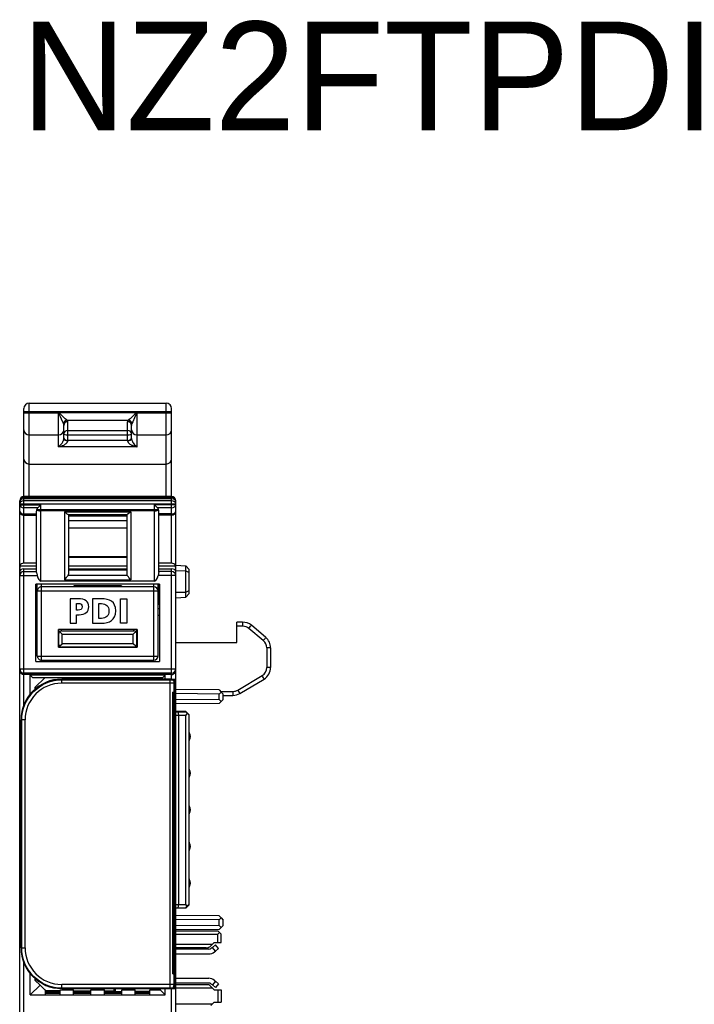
# Model space of a CAD drawing. Extents: x 0 to 184, y 0 to 176.
# Tile 9 of 14: x 1 to 50, y 103 to 176. Entities that reach past the tile are written whole.
import ezdxf

# ---------------------------------------------------------------- set-up
doc = ezdxf.new("R2010")
doc.units = 0
doc.header["$LTSCALE"] = 11.440369
doc.header["$MEASUREMENT"] = 0
doc.layers.get('0').update_dxf_attribs({"linetype": 'CONTINUOUS'})
doc.styles.add('TEXTSTYLE_3', font='txt')

msp = doc.modelspace()

# ---------------------------------------------------------------- linework, layer by layer
at = {"color": 7, "linetype": 'CONTINUOUS'}
for p, q in [((1.2015, 140.4996), (1.2015, 147.3859)), ((1.2015, 147.3859), (11.3015, 147.3859)), ((11.3015, 140.4996), (11.3015, 147.3859)), ((0.8015, 135.5965), (0.8015, 146.986)), ((0.8015, 146.7858), (11.7014, 146.7858)), ((0.8015, 146.6642), (3.3753, 146.6642)), ((3.3516, 144.1751), (3.3516, 146.7114)), ((3.3753, 146.6642), (3.3516, 146.7114)), ((3.3933, 146.6797), (3.3516, 146.7114)), ((3.3516, 146.7114), (9.1514, 146.7114)), ((3.3933, 146.6797), (3.3753, 146.6642)), ((3.3936, 146.6294), (3.3753, 146.6642)), ((3.4215, 146.6559), (3.3933, 146.6797)), ((3.4215, 146.5702), (3.3936, 146.6294)), ((3.4749, 146.606), (3.4215, 146.6559)), ((3.5014, 146.3927), (3.4215, 146.5702)), ((3.5793, 146.5037), (3.4749, 146.606)), ((9.0335, 146.6111), (8.9626, 146.5419)), ((9.0835, 146.6576), (9.0335, 146.6111)), ((9.0849, 146.5781), (9.0446, 146.4892)), ((9.1097, 146.6797), (9.0835, 146.6576)), ((9.1128, 146.6363), (9.0849, 146.5781)), ((9.1514, 146.7114), (9.1097, 146.6797)), ((9.1097, 146.6797), (9.1276, 146.6642)), ((9.1276, 146.6642), (9.1128, 146.6363)), ((9.1514, 146.7114), (9.1276, 146.6642)), ((9.1276, 146.6642), (11.7014, 146.6642)), ((9.1514, 144.1751), (9.1514, 146.7114)), ((11.7014, 135.5965), (11.7014, 146.986)), ((3.6606, 146.0382), (3.5014, 146.3927)), ((3.6813, 146.4048), (3.5793, 146.5037)), ((3.7229, 145.8987), (3.6606, 146.0382)), ((3.8022, 146.2918), (3.6813, 146.4048)), ((3.8597, 146.2411), (3.8022, 146.2918)), ((3.9369, 146.1778), (3.8597, 146.2411)), ((3.9713, 146.1519), (3.9369, 146.1778)), ((4.0017, 146.1319), (3.9713, 146.1519)), ((4.0017, 146.1319), (8.501, 146.1319)), ((4.0513, 144.613), (4.0513, 146.0234)), ((8.4514, 144.613), (8.4514, 146.0234)), ((8.5316, 146.1522), (8.501, 146.1319)), ((8.5664, 146.1781), (8.5316, 146.1522)), ((8.6443, 146.2418), (8.5664, 146.1781)), ((8.7021, 146.2931), (8.6443, 146.2418)), ((8.8245, 146.4076), (8.7021, 146.2931)), ((8.8324, 146.0162), (8.7797, 145.8987)), ((8.9626, 146.5419), (8.8245, 146.4076)), ((8.9657, 146.3132), (8.8324, 146.0162)), ((9.0446, 146.4892), (8.9657, 146.3132)), ((3.7515, 144.7745), (3.7515, 145.7333)), ((4.0513, 145.3761), (8.4514, 145.3761)), ((8.7514, 144.7745), (8.7514, 145.7333)), ((1.2015, 145.0533), (3.3516, 145.0533)), ((3.5772, 144.3811), (3.6034, 144.4156)), ((3.6034, 144.4156), (3.6292, 144.4518)), ((3.6292, 144.4518), (3.6537, 144.49)), ((3.6537, 144.49), (3.6771, 144.5313)), ((3.6771, 144.5313), (3.6944, 144.5651)), ((3.6944, 144.5651), (3.7102, 144.6002)), ((3.7102, 144.6002), (3.726, 144.6423)), ((3.726, 144.6423), (3.7391, 144.685)), ((3.7391, 144.685), (3.7481, 144.7308)), ((3.7481, 144.7308), (3.7515, 144.7745)), ((3.8893, 144.3866), (3.9369, 144.4242)), ((3.9369, 144.4242), (3.9593, 144.4445)), ((3.9593, 144.4445), (3.9806, 144.4659)), ((3.9806, 144.4659), (4.0117, 144.5048)), ((4.0117, 144.5048), (4.0251, 144.5255)), ((4.0251, 144.5255), (4.0361, 144.5468)), ((4.0361, 144.5468), (4.0444, 144.5689)), ((4.0444, 144.5689), (4.0495, 144.5906)), ((4.0495, 144.5906), (4.0513, 144.613)), ((4.0513, 145.0543), (8.4514, 145.0543)), ((8.4514, 144.644), (4.0513, 144.644)), ((8.4514, 144.613), (8.4544, 144.5854)), ((8.4544, 144.5854), (8.4627, 144.5572)), ((8.4627, 144.5572), (8.4758, 144.5293)), ((8.4758, 144.5293), (8.4882, 144.5093)), ((8.4882, 144.5093), (8.502, 144.49)), ((8.502, 144.49), (8.532, 144.4559)), ((8.532, 144.4559), (8.565, 144.4249)), ((8.565, 144.4249), (8.5988, 144.3973)), ((8.5988, 144.3973), (8.6343, 144.3722)), ((8.7514, 144.7745), (8.7525, 144.7505)), ((8.7525, 144.7505), (8.7556, 144.7253)), ((8.7556, 144.7253), (8.7621, 144.6929)), ((8.7621, 144.6929), (8.7707, 144.6605)), ((8.7707, 144.6605), (8.791, 144.6044)), ((8.791, 144.6044), (8.8069, 144.5686)), ((8.8069, 144.5686), (8.8241, 144.5341)), ((8.8241, 144.5341), (8.8472, 144.4935)), ((8.8472, 144.4935), (8.8717, 144.4549)), ((8.8717, 144.4549), (8.9175, 144.3915)), ((9.1514, 145.0533), (11.3015, 145.0533)), ((3.3516, 144.1751), (3.4098, 144.2158)), ((3.3516, 144.1751), (3.4522, 144.1968)), ((9.1514, 144.1751), (3.3516, 144.1751)), ((3.4098, 144.2158), (3.467, 144.2637)), ((3.4522, 144.1968), (3.5514, 144.2247)), ((3.467, 144.2637), (3.5228, 144.3188)), ((3.5228, 144.3188), (3.5772, 144.3811)), ((3.5514, 144.2247), (3.6496, 144.2595)), ((3.6496, 144.2595), (3.6992, 144.2802)), ((3.6992, 144.2802), (3.7481, 144.3033)), ((3.7481, 144.3033), (3.7943, 144.327)), ((3.7943, 144.327), (3.8394, 144.3532)), ((3.8394, 144.3532), (3.8893, 144.3866)), ((8.6343, 144.3722), (8.6742, 144.347)), ((8.6742, 144.347), (8.7152, 144.3236)), ((8.7152, 144.3236), (8.7569, 144.3019)), ((8.7569, 144.3019), (8.7997, 144.2822)), ((8.7997, 144.2822), (8.8861, 144.2471)), ((8.8861, 144.2471), (8.9736, 144.2178)), ((8.9175, 144.3915), (8.9736, 144.3257)), ((8.9736, 144.3257), (9.0319, 144.2678)), ((8.9736, 144.2178), (9.0622, 144.1941)), ((9.0319, 144.2678), (9.0911, 144.2175)), ((9.0622, 144.1941), (9.1514, 144.1751)), ((9.0911, 144.2175), (9.1514, 144.1751)), ((1.2015, 142.9018), (11.3015, 142.9018)), ((0.5014, 19.8008), (0.5014, 140.1995)), ((11.7014, 140.4996), (0.8015, 140.4996)), ((11.7014, 140.4303), (0.8015, 140.4303)), ((11.7014, 140.3425), (0.8015, 140.3425)), ((11.7014, 140.1888), (0.8015, 140.1888)), ((12.0015, 139.435), (12.0015, 140.1995)), ((0.5014, 139.9766), (12.0015, 139.9766)), ((0.5014, 139.8946), (2.0514, 139.8946)), ((1.8392, 139.6824), (0.8015, 139.6824)), ((1.7513, 134.9071), (1.7513, 139.4223)), ((1.7586, 139.5315), (1.7634, 139.5539)), ((1.7634, 139.5539), (10.7396, 139.5539)), ((1.8392, 139.6824), (2.0514, 139.8946)), ((2.0514, 134.2808), (2.0514, 139.8946)), ((10.4516, 139.4512), (2.0514, 139.4512)), ((3.8015, 139.3878), (3.8015, 134.38)), ((3.8015, 139.3878), (3.8756, 139.321)), ((3.8015, 139.3878), (8.7014, 139.3878)), ((3.8756, 139.321), (3.9503, 139.2614)), ((8.637, 139.3296), (8.573, 139.2769)), ((8.7014, 139.3878), (8.637, 139.3296)), ((8.7014, 139.3878), (8.7014, 134.38)), ((10.4516, 134.2808), (10.4516, 139.8946)), ((10.6635, 139.6824), (10.4516, 139.8946)), ((12.0015, 139.8946), (10.4516, 139.8946)), ((11.7014, 139.6824), (10.6635, 139.6824)), ((10.7444, 139.5315), (10.7396, 139.5539)), ((10.7513, 134.9071), (10.7513, 139.4223)), ((12.0015, 19.8008), (12.0015, 139.434)), ((0.8015, 139.2228), (1.7513, 139.2228)), ((0.8015, 139.1349), (1.7513, 139.1349)), ((3.9503, 139.2614), (3.9861, 139.2359)), ((3.9861, 139.2359), (4.0203, 139.2145)), ((4.0203, 139.2145), (4.044, 139.2018)), ((4.044, 139.2018), (4.0657, 139.1935)), ((4.0657, 139.1935), (4.0833, 139.1904)), ((4.0833, 139.1904), (8.4196, 139.1904)), ((4.1016, 139.1904), (4.1016, 134.779)), ((4.1016, 139.097), (8.4014, 139.097)), ((4.1016, 138.7381), (8.4014, 138.7381)), ((8.4014, 139.1904), (8.4014, 134.779)), ((8.4345, 139.1925), (8.4196, 139.1904)), ((8.4527, 139.199), (8.4345, 139.1925)), ((8.4803, 139.2131), (8.4527, 139.199)), ((8.5106, 139.2317), (8.4803, 139.2131)), ((8.573, 139.2769), (8.5106, 139.2317)), ((11.7014, 139.2228), (10.7513, 139.2228)), ((11.7014, 139.1349), (10.7513, 139.1349)), ((4.1016, 138.2037), (8.4014, 138.2037)), ((4.1016, 136.0891), (8.4014, 136.0891)), ((4.1016, 136.0509), (8.4014, 136.0509)), ((0.5225, 135.4125), (1.7513, 135.4125)), ((1.7513, 135.5965), (0.8015, 135.5965)), ((0.8015, 125.1279), (0.8015, 135.171)), ((0.8015, 135.171), (1.7513, 135.171)), ((0.8015, 134.9736), (1.7513, 134.9736)), ((4.1016, 135.4125), (8.4014, 135.4125)), ((4.1016, 135.171), (8.4014, 135.171)), ((4.1016, 135.1025), (8.4014, 135.1025)), ((11.7014, 135.5965), (10.7513, 135.5965)), ((10.7513, 135.4125), (11.9805, 135.4125)), ((10.7513, 135.171), (11.7014, 135.171)), ((11.7014, 134.9736), (10.7513, 134.9736)), ((11.7014, 127.0337), (11.7014, 135.171)), ((12.0015, 135.4511), (12.7519, 135.4115)), ((12.0015, 135.0508), (12.7519, 135.0346)), ((12.7519, 133.0902), (12.7519, 135.4115)), ((12.7519, 135.4115), (13.0016, 135.1345)), ((12.7519, 135.0346), (13.0016, 134.9199)), ((13.0016, 133.3675), (13.0016, 135.1345)), ((0.5014, 134.6915), (1.7975, 134.6915)), ((1.7513, 134.9071), (1.7524, 134.8864)), ((1.7524, 134.8864), (1.7599, 134.8413)), ((1.7599, 134.8413), (1.7654, 134.8172)), ((1.7654, 134.8172), (1.7785, 134.7676)), ((1.7785, 134.7676), (1.7975, 134.6915)), ((10.4516, 134.2808), (2.0514, 134.2808)), ((3.8015, 134.38), (3.8773, 134.4548)), ((3.8015, 134.38), (8.7014, 134.38)), ((3.8773, 134.4548), (3.9483, 134.5309)), ((3.9483, 134.5309), (3.9889, 134.5788)), ((3.9889, 134.5788), (4.0275, 134.6274)), ((4.0275, 134.6274), (4.0502, 134.6591)), ((4.0502, 134.6591), (4.0706, 134.6901)), ((4.0706, 134.6901), (4.0868, 134.719)), ((4.0868, 134.719), (8.4162, 134.719)), ((8.4324, 134.6901), (8.4162, 134.719)), ((8.4527, 134.6591), (8.4324, 134.6901)), ((8.4755, 134.6274), (8.4527, 134.6591)), ((8.5137, 134.5788), (8.4755, 134.6274)), ((8.5547, 134.5309), (8.5137, 134.5788)), ((8.6257, 134.4548), (8.5547, 134.5309)), ((8.7014, 134.38), (8.6257, 134.4548)), ((10.7244, 134.7676), (10.7055, 134.6915)), ((12.0015, 134.6915), (10.7055, 134.6915)), ((10.7375, 134.8172), (10.7244, 134.7676)), ((10.743, 134.8413), (10.7375, 134.8172)), ((10.7503, 134.8864), (10.743, 134.8413)), ((10.7513, 134.9071), (10.7503, 134.8864)), ((1.7014, 128.3508), (1.7014, 134.051)), ((10.8016, 134.051), (1.7014, 134.051)), ((1.7289, 134.051), (1.7289, 133.3775)), ((1.7451, 134.051), (1.7451, 133.3778)), ((1.7772, 132.551), (1.7772, 134.051)), ((1.8016, 128.7511), (1.8016, 134.051)), ((1.8016, 133.5508), (10.7013, 133.5508)), ((2.1014, 128.451), (2.1014, 134.051)), ((10.4013, 133.8509), (2.1014, 133.8509)), ((4.5016, 133.938), (4.5016, 133.8509)), ((8.0014, 133.938), (4.5016, 133.938)), ((8.0014, 133.938), (8.0014, 133.8509)), ((10.4013, 128.451), (10.4013, 134.051)), ((10.7013, 128.7511), (10.7013, 134.051)), ((10.7258, 132.551), (10.7258, 134.051)), ((10.8016, 134.051), (10.8016, 128.3508)), ((12.7519, 133.4671), (13.0016, 133.5821)), ((1.7289, 133.3775), (1.7451, 133.3778)), ((1.7303, 133.0154), (1.7289, 133.3775)), ((1.7437, 133.0161), (1.7303, 133.0154)), ((1.7451, 133.3778), (1.7437, 133.0161)), ((7.9279, 131.1725), (7.9279, 132.9722)), ((7.9279, 132.9722), (8.4074, 132.9722)), ((8.4074, 132.9722), (8.4074, 131.1725)), ((12.0015, 133.4509), (12.7519, 133.4671)), ((12.0015, 133.0509), (12.7519, 133.0902)), ((12.7519, 133.0902), (13.0016, 133.3675)), ((1.8016, 132.551), (1.7014, 132.551)), ((1.8016, 132.5434), (1.7014, 132.5434)), ((1.7014, 132.2534), (1.8016, 132.2534)), ((10.8016, 132.551), (10.7013, 132.551)), ((10.8016, 132.5434), (10.7013, 132.5434)), ((10.7013, 132.2534), (10.8016, 132.2534)), ((1.7014, 131.7611), (1.8016, 131.7611)), ((10.7013, 131.7611), (10.8016, 131.7611)), ((3.3516, 129.4008), (3.3516, 130.701)), ((9.1514, 130.701), (3.3516, 130.701)), ((3.3764, 129.6134), (3.3764, 130.701)), ((3.5765, 130.6135), (3.5765, 130.701)), ((3.5765, 130.6135), (8.9264, 130.6135)), ((8.4074, 131.1725), (7.9279, 131.1725)), ((8.9264, 130.6135), (8.9264, 130.701)), ((9.1266, 129.6134), (9.1266, 130.701)), ((9.1514, 130.701), (9.1514, 129.4008)), ((16.5015, 129.7508), (16.5015, 131.2508)), ((16.9373, 131.2508), (16.5015, 131.2508)), ((16.948, 130.9508), (16.5015, 130.9508)), ((18.4617, 129.8945), (17.3979, 130.7871)), ((18.6443, 130.1243), (17.5802, 131.0169)), ((3.4349, 130.5549), (3.6265, 130.3634)), ((3.6265, 129.6633), (3.6265, 130.3634)), ((3.6265, 130.3634), (8.8765, 130.3634)), ((9.068, 130.5549), (8.8765, 130.3634)), ((8.8765, 129.6633), (8.8765, 130.3634)), ((3.3516, 129.4136), (3.5752, 129.4136)), ((3.3516, 129.4008), (9.1514, 129.4008)), ((3.4015, 129.5166), (3.4015, 129.4136)), ((3.4349, 129.4721), (3.6265, 129.6633)), ((8.9264, 129.4136), (3.5765, 129.4136)), ((8.8765, 129.6633), (3.6265, 129.6633)), ((7.4516, 129.4136), (7.4516, 129.4008)), ((7.5515, 129.4008), (7.5515, 129.4136)), ((8.5516, 129.4008), (8.5516, 129.4136)), ((8.6515, 129.4136), (8.6515, 129.4008)), ((9.068, 129.4721), (8.8765, 129.6633)), ((9.1514, 129.4136), (8.9275, 129.4136)), ((9.1014, 129.5166), (9.1014, 129.4136)), ((12.0015, 129.7508), (16.5015, 129.7508)), ((18.7119, 129.3581), (18.7119, 127.917)), ((19.0016, 129.3581), (18.7119, 129.3581)), ((19.0016, 129.3581), (19.0016, 127.917)), ((1.8016, 128.7511), (10.7013, 128.7511)), ((2.1014, 128.451), (10.4013, 128.451)), ((0.5014, 127.8009), (12.0015, 127.8009)), ((1.7014, 128.3508), (10.8016, 128.3508)), ((19.0016, 127.917), (18.7119, 127.917)), ((0.5042, 127.6331), (0.5014, 127.6697)), ((0.5121, 127.5973), (0.5042, 127.6331)), ((0.5262, 127.5598), (0.5121, 127.5973)), ((0.5469, 127.5239), (0.5262, 127.5598)), ((0.5742, 127.4902), (0.5469, 127.5239)), ((0.6072, 127.4602), (0.5742, 127.4902)), ((0.6465, 127.434), (0.6072, 127.4602)), ((0.6816, 127.4175), (0.6465, 127.434)), ((0.7198, 127.4051), (0.6816, 127.4175)), ((0.7602, 127.3972), (0.7198, 127.4051)), ((0.8015, 127.3947), (0.7602, 127.3972)), ((11.7014, 127.5019), (0.8015, 127.5019)), ((11.7014, 127.3947), (0.8015, 127.3947)), ((1.2766, 125.9468), (1.2766, 127.351)), ((1.4764, 127.1508), (1.2766, 127.351)), ((11.2264, 127.351), (1.2766, 127.351)), ((11.0266, 127.1508), (1.4764, 127.1508)), ((1.6514, 126.4508), (2.3514, 127.1508)), ((3.6013, 126.7508), (3.6013, 127.0509)), ((11.6015, 127.0509), (3.6013, 127.0509)), ((7.4516, 127.1508), (7.4516, 127.0509)), ((7.4592, 127.0509), (7.4592, 127.1508)), ((7.5515, 127.0509), (7.5515, 127.1508)), ((8.5516, 127.0509), (8.5516, 127.1508)), ((8.5616, 127.1508), (8.5616, 127.0509)), ((8.6439, 127.1508), (8.6439, 127.0509)), ((8.6515, 127.1508), (8.6515, 127.0509)), ((9.9513, 127.1508), (9.9513, 127.0509)), ((10.8516, 127.1508), (10.8516, 127.0509)), ((11.0266, 127.1508), (11.2264, 127.351)), ((11.2264, 127.0509), (11.2264, 127.351)), ((11.6015, 104.2509), (11.6015, 127.0509)), ((11.7014, 127.3947), (11.7428, 127.3972)), ((11.7428, 127.3972), (11.7831, 127.4051)), ((11.7831, 127.4051), (11.8213, 127.4175)), ((11.8213, 127.4175), (11.8565, 127.434)), ((11.8565, 127.434), (11.8957, 127.4602)), ((11.8957, 127.4602), (11.9288, 127.4902)), ((11.9288, 127.4902), (11.9557, 127.5239)), ((11.9557, 127.5239), (11.9764, 127.5598)), ((11.9764, 127.5598), (11.9909, 127.5973)), ((11.9909, 127.5973), (11.9988, 127.6331)), ((11.9988, 127.6331), (12.0015, 127.6697)), ((16.5952, 126.2506), (18.3722, 127.3169)), ((16.7389, 125.9933), (18.5159, 127.0595)), ((1.6514, 126.3305), (1.6514, 126.4508)), ((11.9016, 126.7508), (3.6013, 126.7508)), ((11.9016, 104.551), (11.9016, 126.7508)), ((15.1989, 126.2537), (12.0015, 126.2816)), ((15.1989, 126.2537), (15.3501, 126.1022)), ((11.8013, 105.3358), (11.8013, 126.1008)), ((15.1989, 125.9537), (12.0015, 125.9816)), ((15.1989, 125.5482), (12.0015, 125.5203)), ((15.1989, 125.9537), (15.3501, 126.1022)), ((15.1989, 125.5482), (15.1989, 125.9537)), ((15.1989, 125.5482), (15.3501, 125.3997)), ((15.3016, 126.1511), (16.2348, 126.1511)), ((15.3501, 126.1022), (15.5014, 125.9509)), ((15.3501, 125.3997), (15.5014, 125.5509)), ((15.5014, 125.5509), (15.5014, 125.9509)), ((15.5014, 125.851), (16.2245, 125.851)), ((15.1989, 125.2484), (12.0015, 125.2205)), ((15.1989, 125.2484), (15.3501, 125.3997)), ((12.7515, 124.6759), (12.0015, 124.6759)), ((12.0015, 124.6511), (12.7515, 124.6511)), ((12.0015, 124.401), (12.7601, 124.401)), ((12.1686, 124.6511), (12.2013, 124.401)), ((12.2013, 124.401), (12.2013, 110.4511)), ((12.8766, 124.5508), (12.7515, 124.6759)), ((13.0016, 124.401), (12.7515, 124.6511)), ((12.86, 124.5426), (12.7601, 124.401)), ((12.7601, 110.4511), (12.7601, 124.401)), ((12.8766, 124.5508), (12.8638, 124.5384)), ((12.8766, 124.5508), (13.0016, 124.4258)), ((13.0016, 110.4259), (13.0016, 124.4258)), ((0.6013, 107.2509), (0.6013, 124.0509)), ((0.9014, 124.0509), (0.6013, 124.0509)), ((0.9014, 107.2509), (0.9014, 124.0509)), ((13.0216, 122.5861), (13.0216, 123.066)), ((13.0216, 119.8858), (13.0216, 120.3661)), ((13.0216, 117.1859), (13.0216, 117.6658)), ((0.5418, 114.4346), (0.5418, 116.8672)), ((0.5418, 116.8672), (0.6013, 116.8672)), ((13.0216, 114.486), (13.0216, 114.9659)), ((0.6013, 114.4346), (0.5418, 114.4346)), ((13.0216, 111.786), (13.0216, 112.266)), ((12.0015, 110.4511), (12.7601, 110.4511)), ((12.2013, 110.4511), (12.1686, 110.2009)), ((12.7515, 110.1758), (13.0016, 110.4259)), ((12.7515, 110.2009), (12.86, 110.3095)), ((12.86, 110.3095), (12.7601, 110.4511)), ((13.0016, 110.4511), (12.86, 110.3095)), ((12.8766, 110.3009), (12.8638, 110.3133)), ((12.0015, 110.2009), (12.7515, 110.2009)), ((12.7515, 110.1758), (12.0015, 110.1758)), ((15.1989, 109.6036), (12.0015, 109.6315)), ((15.1989, 109.6036), (15.3501, 109.4524)), ((15.1989, 109.3035), (12.0015, 109.3314)), ((15.1989, 108.8984), (12.0015, 108.8705)), ((15.1989, 109.3035), (15.3501, 109.4524)), ((15.1989, 108.8984), (15.1989, 109.3035)), ((15.1989, 108.8984), (15.3501, 108.7496)), ((15.3501, 109.4524), (15.5014, 109.3008)), ((15.3501, 108.7496), (15.5014, 108.9008)), ((15.5014, 108.9008), (15.5014, 109.3008)), ((15.1989, 108.5983), (12.0015, 108.5704)), ((12.0015, 108.5008), (15.1014, 108.5008)), ((12.0015, 108.251), (15.1014, 108.251)), ((15.2265, 108.3761), (15.1014, 108.5008)), ((15.1014, 108.251), (15.2265, 108.3761)), ((15.1014, 107.6509), (15.1014, 108.251)), ((15.1989, 108.5983), (15.3501, 108.7496)), ((15.3515, 108.251), (15.2265, 108.3761)), ((15.3515, 107.6509), (15.3515, 108.251)), ((14.7015, 107.501), (12.0015, 107.501)), ((14.5977, 107.3974), (14.7015, 107.501)), ((14.7015, 107.501), (14.8513, 107.6509)), ((14.7049, 107.2833), (14.9347, 107.4762)), ((14.8513, 107.6509), (15.3515, 107.6509)), ((15.1596, 107.2079), (14.9347, 107.4762)), ((0.6013, 107.2509), (0.9014, 107.2509)), ((14.2443, 107.2509), (12.0015, 107.2509)), ((14.4355, 107.149), (12.0015, 107.149)), ((12.0015, 106.7989), (14.4355, 106.7989)), ((14.7049, 107.2833), (14.6284, 107.2189)), ((14.9298, 107.0153), (14.7049, 107.2833)), ((14.8534, 106.9508), (14.9298, 107.0153)), ((14.9298, 107.0153), (15.1596, 107.2079)), ((0.8015, 100.328), (0.8015, 106.174)), ((1.2766, 103.7758), (1.2766, 105.3551)), ((2.0015, 104.5011), (1.2766, 103.7758)), ((1.6514, 104.8511), (1.6514, 104.971)), ((2.0015, 104.5011), (1.6514, 104.8511)), ((2.3514, 104.151), (2.0015, 104.5011)), ((3.6013, 104.2509), (3.6013, 104.551)), ((11.9016, 104.551), (3.6013, 104.551)), ((12.0015, 105.003), (14.4355, 105.003)), ((14.4355, 104.653), (12.0015, 104.653)), ((12.0015, 104.551), (14.4513, 104.551)), ((14.4513, 104.551), (14.8513, 104.151)), ((14.7049, 104.5186), (14.6284, 104.5827)), ((14.9298, 104.7867), (14.7049, 104.5186)), ((14.9347, 104.3257), (14.7049, 104.5186)), ((14.8534, 104.8511), (14.9298, 104.7867)), ((15.1596, 104.5937), (14.9298, 104.7867)), ((15.1596, 104.5937), (14.9347, 104.3257)), ((1.2766, 103.7758), (11.2264, 103.7758)), ((2.3514, 104.151), (2.4014, 104.151)), ((2.4014, 103.7758), (2.4014, 104.151)), ((3.4766, 104.0856), (2.4014, 104.0949)), ((3.4766, 104.0008), (2.4014, 104.0008)), ((3.4766, 103.9919), (2.4014, 103.9919)), ((3.4766, 103.8934), (2.4014, 103.8934)), ((3.4766, 103.7758), (3.4766, 104.151)), ((3.4766, 104.151), (4.4764, 104.151)), ((11.6015, 104.2509), (3.6013, 104.2509)), ((4.4764, 103.7758), (4.4764, 104.151)), ((5.7514, 104.0656), (4.4764, 104.077)), ((5.7514, 104.0008), (4.4764, 104.0008)), ((5.7514, 103.9919), (4.4764, 103.9919)), ((5.7514, 103.8934), (4.4764, 103.8934)), ((5.7514, 103.7758), (5.7514, 104.151)), ((5.7514, 104.151), (6.7515, 104.151)), ((6.7515, 103.7758), (6.7515, 104.151)), ((7.4516, 104.0508), (6.7515, 104.057)), ((8.0266, 104.0008), (6.7515, 104.0008)), ((8.0266, 103.9919), (6.7515, 103.9919)), ((8.0266, 103.8934), (6.7515, 103.8934)), ((7.4516, 104.2509), (7.4516, 104.0008)), ((7.4592, 104.0008), (7.4592, 104.2509)), ((7.5515, 104.2509), (7.5515, 104.0008)), ((8.0266, 103.7758), (8.0266, 104.151)), ((8.0266, 104.151), (9.0263, 104.151)), ((8.5516, 104.2509), (8.5516, 104.151)), ((8.6439, 104.2509), (8.6439, 104.151)), ((8.6515, 104.2509), (8.6515, 104.151)), ((9.0263, 103.7758), (9.0263, 104.151)), ((9.0263, 104.0508), (10.1015, 104.0508)), ((10.1015, 104.0008), (9.0263, 104.0008)), ((10.1015, 103.9919), (9.0263, 103.9919)), ((10.1015, 103.8934), (9.0263, 103.8934)), ((10.1015, 103.7758), (10.1015, 104.151)), ((10.1015, 104.151), (10.8516, 104.151)), ((10.8516, 104.2509), (10.8516, 104.151)), ((10.8516, 104.151), (11.2264, 103.7758)), ((11.2264, 103.7758), (11.2264, 104.2509)), ((11.7014, 102.2339), (11.7014, 104.2682)), ((12.0015, 104.3009), (14.7015, 104.3009)), ((14.8513, 104.151), (15.3515, 104.151)), ((15.1014, 104.151), (15.1014, 103.2508)), ((15.3515, 104.151), (15.3515, 103.2508)), ((14.7015, 103.101), (12.0015, 103.101)), ((14.5977, 102.9973), (14.8513, 103.2508)), ((14.8513, 103.2508), (15.3515, 103.2508))]:
    msp.add_line(p, q, dxfattribs=at)
for centre, radius, start, end in [((1.2016, 146.9859), 0.4001, 90.011629, 179.988058), ((11.3014, 146.9859), 0.4001, 0.010598, 89.984348), ((4.0295, 145.8164), 0.3171, 95.043617, 164.953527), ((8.4731, 145.816), 0.3175, 15.100612, 84.966556), ((0.8016, 140.1994), 0.3001, 90.006952, 179.993776), ((0.8015, 140.1302), 0.3001, 90.006331, 179.993669), ((11.7014, 140.1995), 0.3001, 0.001912, 89.99736), ((11.7014, 140.1302), 0.3001, 0.002019, 89.997981), ((0.8015, 139.435), 0.3001, 180.006331, 269.993669), ((2.5759, 139.4225), 0.8245, 172.405911, 180.015088), ((2.0544, 139.4688), 0.3032, 135.221098, 163.706326), ((10.451, 139.4697), 0.3006, 16.25672, 45.025645), ((11.7014, 139.435), 0.3001, 270.002019, 359.997981), ((0.7991, 135.2953), 0.3009, 89.531741, 157.001808), ((11.7039, 135.2954), 0.3008, 22.988797, 90.477654), ((11.1862, 135.2287), 0.8153, 0.230909, 13.031551), ((2.1014, 133.551), 0.2998, 90.011181, 180.049474), ((10.4012, 133.5507), 0.3001, 0.006331, 89.993669), ((3.5765, 130.4134), 0.2001, 89.980661, 180.00988), ((8.9265, 130.4134), 0.2001, 359.990667, 90.019432), ((16.9379, 130.2522), 0.9987, 49.974359, 90.034689), ((16.9482, 130.251), 0.6998, 50.008033, 90.016376), ((18.0115, 129.3581), 0.7003, 0.001476, 49.99435), ((18.0007, 129.3578), 1.0009, 0.017391, 49.979742), ((2.1014, 128.7508), 0.2998, 179.951508, 269.994572), ((10.4013, 128.7511), 0.3001, 270.000582, 359.992682), ((18.012, 127.917), 0.6999, 300.973546, 0.005956), ((18.0014, 127.9173), 1.0002, 300.955171, 359.984924), ((3.6015, 124.0508), 3.0001, 90.002352, 179.997583), ((11.6015, 126.7509), 0.3001, 359.998106, 90.002362), ((3.6014, 124.0508), 2.7, 90.00191, 179.998018), ((16.2243, 126.8523), 1.0013, 270.010841, 300.920604), ((16.2349, 126.8526), 0.7015, 269.994729, 300.902429), ((12.701, 122.826), 0.4004, 323.185941, 36.814059), ((11.8015, 120.6259), 0.1001, 359.927674, 90.075618), ((12.7005, 120.1259), 0.401, 323.210932, 36.789068), ((12.701, 117.4258), 0.4005, 323.187992, 36.812008), ((11.8015, 115.2509), 0.1001, 359.926188, 90.075213), ((12.701, 114.7259), 0.4005, 323.188233, 36.811767), ((12.701, 112.026), 0.4005, 323.188222, 36.811778), ((14.2443, 107.7507), 0.4998, 269.999877, 315.010653), ((3.6015, 107.251), 3.0001, 180.002374, 269.997681), ((3.6014, 107.251), 2.7, 180.002405, 269.997595), ((14.4355, 107.4501), 0.3011, 269.997347, 309.844323), ((14.4357, 107.4491), 0.6502, 269.980986, 309.971246), ((11.8015, 105.4359), 0.1001, 269.924787, 0.073812), ((11.6015, 104.551), 0.3001, 270.001478, 359.997501), ((14.4356, 104.3528), 0.6502, 50.02449, 90.014734), ((14.4356, 104.3535), 0.2995, 49.939933, 90.033301)]:
    msp.add_arc(centre, radius, start, end, dxfattribs=at)
for points in [[(3.7512, 145.7333), (3.7533, 145.7898), (3.744, 145.8463), (3.7233, 145.8987)], [(4.0513, 146.0234), (3.8859, 146.0234), (3.7515, 145.8935), (3.7515, 145.7333)], [(4.0516, 146.0234), (4.0516, 146.0651), (4.0333, 146.1047), (4.0017, 146.1316)], [(8.5013, 146.1316), (8.4696, 146.1047), (8.4514, 146.0651), (8.4514, 146.0234)], [(8.7514, 145.7333), (8.7514, 145.8935), (8.6171, 146.0234), (8.4514, 146.0234)], [(8.7797, 145.8987), (8.759, 145.8463), (8.7497, 145.7898), (8.7518, 145.7333)], [(0.8015, 145.4212), (0.8015, 145.218), (0.9807, 145.0533), (1.2015, 145.0533)], [(3.3516, 145.0533), (3.5724, 145.0533), (3.7515, 145.218), (3.7515, 145.4212)], [(4.0513, 145.3761), (3.8859, 145.3761), (3.7515, 145.2644), (3.7515, 145.127)], [(3.7515, 145.127), (3.7515, 145.087), (3.8859, 145.0543), (4.0513, 145.0543)], [(8.7514, 145.127), (8.7514, 145.2644), (8.6171, 145.3761), (8.4514, 145.3761)], [(8.4514, 145.0543), (8.6171, 145.0543), (8.7514, 145.087), (8.7514, 145.127)], [(8.7514, 145.4212), (8.7514, 145.218), (8.9306, 145.0533), (9.1514, 145.0533)], [(11.3015, 145.0533), (11.5223, 145.0533), (11.7014, 145.218), (11.7014, 145.4212)], [(3.7515, 144.8369), (3.7515, 144.7304), (3.8859, 144.644), (4.0513, 144.644)], [(3.7515, 144.7745), (3.7515, 144.6853), (3.8859, 144.613), (4.0513, 144.613)], [(8.4514, 144.644), (8.6171, 144.644), (8.7514, 144.7304), (8.7514, 144.8369)], [(8.4514, 144.613), (8.6171, 144.613), (8.7514, 144.6853), (8.7514, 144.7745)], [(0.8015, 143.2697), (0.8015, 143.0665), (0.9807, 142.9018), (1.2015, 142.9018)], [(11.3015, 142.9018), (11.5223, 142.9018), (11.7014, 143.0665), (11.7014, 143.2697)], [(0.8015, 140.3425), (0.6358, 140.3425), (0.5014, 140.2473), (0.5014, 140.1302)], [(0.8015, 140.1888), (0.6358, 140.1888), (0.5014, 140.0937), (0.5014, 139.9766)], [(12.0015, 140.1302), (12.0015, 140.2473), (11.8672, 140.3425), (11.7014, 140.3425)], [(12.0015, 139.9766), (12.0015, 140.0937), (11.8672, 140.1888), (11.7014, 140.1888)], [(0.5014, 139.8946), (0.5014, 139.7771), (0.6358, 139.6824), (0.8015, 139.6824)], [(0.5014, 139.435), (0.5014, 139.3179), (0.6358, 139.2228), (0.8015, 139.2228)], [(1.7586, 139.5315), (1.7892, 139.4846), (1.9108, 139.4512), (2.0514, 139.4512)], [(10.4516, 139.4512), (10.5921, 139.4512), (10.7137, 139.4846), (10.7444, 139.5315)], [(10.7513, 139.4223), (10.7513, 139.4588), (10.7492, 139.4953), (10.7444, 139.5315)], [(11.7014, 139.6824), (11.8672, 139.6824), (12.0015, 139.7771), (12.0015, 139.8946)], [(11.7014, 139.2228), (11.8672, 139.2228), (12.0015, 139.3179), (12.0015, 139.435)], [(0.5225, 135.4125), (0.5087, 135.3533), (0.5018, 135.293), (0.5014, 135.232)], [(0.8015, 135.171), (0.6358, 135.171), (0.5014, 135.0907), (0.5014, 134.9919)], [(0.8015, 134.9736), (0.6358, 134.9736), (0.5014, 134.8472), (0.5014, 134.6915)], [(12.0015, 134.9919), (12.0015, 135.0907), (11.8672, 135.171), (11.7014, 135.171)], [(12.0015, 134.6915), (12.0015, 134.8472), (11.8672, 134.9736), (11.7014, 134.9736)], [(1.7975, 134.6915), (1.8523, 134.4358), (1.9484, 134.2808), (2.0514, 134.2808)], [(4.0868, 134.719), (4.0964, 134.7376), (4.1012, 134.758), (4.1016, 134.779)], [(8.4014, 134.779), (8.4017, 134.758), (8.4066, 134.7376), (8.4162, 134.719)], [(10.4516, 134.2808), (10.5546, 134.2808), (10.6507, 134.4358), (10.7055, 134.6915)], [(16.948, 130.9508), (16.948, 131.1165), (16.9431, 131.2508), (16.9373, 131.2508)], [(17.3979, 130.7871), (17.5027, 130.9122), (17.5836, 131.0142), (17.5802, 131.0169)], [(18.4617, 129.8945), (18.5665, 130.0192), (18.6474, 130.1215), (18.6443, 130.1243)], [(3.3764, 129.6134), (3.3764, 129.5028), (3.4659, 129.4136), (3.5765, 129.4136)], [(8.9264, 129.4136), (9.037, 129.4136), (9.1266, 129.5028), (9.1266, 129.6134)], [(0.5014, 127.8009), (0.5014, 127.6359), (0.6358, 127.5019), (0.8015, 127.5019)], [(11.7014, 127.5019), (11.8672, 127.5019), (12.0015, 127.6359), (12.0015, 127.8009)], [(18.5159, 127.0595), (18.52, 127.0623), (18.4562, 127.1767), (18.3722, 127.3169)], [(11.9016, 126.0008), (11.9016, 126.0563), (11.8568, 126.1008), (11.8013, 126.1008)], [(16.2245, 125.851), (16.2304, 125.851), (16.2348, 125.9854), (16.2348, 126.1511)], [(16.7389, 125.9933), (16.743, 125.996), (16.6793, 126.1104), (16.5952, 126.2506)], [(13.0016, 123.1259), (13.0016, 123.1042), (13.0085, 123.0832), (13.0216, 123.066)], [(13.0216, 122.5861), (13.0085, 122.5685), (13.0016, 122.5475), (13.0016, 122.5258)], [(11.8013, 121.4609), (11.8568, 121.4609), (11.9016, 121.5057), (11.9016, 121.5608)], [(13.0016, 120.426), (13.0016, 120.4043), (13.0085, 120.3833), (13.0216, 120.3661)], [(13.0216, 119.8858), (13.0085, 119.8686), (13.0016, 119.8476), (13.0016, 119.8259)], [(13.0016, 117.7261), (13.0016, 117.7044), (13.0085, 117.6834), (13.0216, 117.6658)], [(13.0216, 117.1859), (13.0085, 117.1687), (13.0016, 117.1476), (13.0016, 117.1259)], [(11.8013, 116.0859), (11.8568, 116.0859), (11.9016, 116.1306), (11.9016, 116.1858)], [(13.0016, 115.0258), (13.0016, 115.0044), (13.0085, 114.9831), (13.0216, 114.9659)], [(13.0216, 114.486), (13.0085, 114.4687), (13.0016, 114.4477), (13.0016, 114.426)], [(13.0016, 112.3259), (13.0016, 112.3042), (13.0085, 112.2832), (13.0216, 112.266)], [(13.0216, 111.786), (13.0085, 111.7685), (13.0016, 111.7475), (13.0016, 111.7258)], [(11.8013, 110.7109), (11.8568, 110.7109), (11.9016, 110.7556), (11.9016, 110.8111)], [(11.9016, 109.8761), (11.9016, 109.9312), (11.8568, 109.976), (11.8013, 109.976)]]:
    msp.add_open_spline(points, degree=3, dxfattribs=at)
for points, knots in [([(4.2175, 132.9722), (4.2175, 132.9722), (4.7899, 132.9722), (4.7899, 132.9722), (5.3392, 132.9722), (5.5971, 132.7865), (5.5971, 132.3817), (5.5971, 132.0182), (5.3315, 131.8015), (4.8827, 131.8015), (4.8827, 131.8015), (4.6971, 131.8015), (4.6971, 131.8015), (4.6971, 131.8015), (4.6971, 131.1725), (4.6971, 131.1725), (4.6971, 131.1725), (4.2175, 131.1725), (4.2175, 131.1725), (4.2175, 131.1725), (4.2175, 132.9722), (4.2175, 132.9722)], [0, 0, 0, 0, 1, 1, 1, 2, 2, 2, 3, 3, 3, 4, 4, 4, 5, 5, 5, 6, 6, 6, 7, 7, 7, 7]), ([(5.8587, 132.9722), (5.8587, 132.9722), (6.5137, 132.9722), (6.5137, 132.9722), (7.1402, 132.9722), (7.5785, 132.7763), (7.5785, 132.0801), (7.5785, 131.4071), (7.1274, 131.1725), (6.5137, 131.1725), (6.5137, 131.1725), (5.8587, 131.1725), (5.8587, 131.1725), (5.8587, 131.1725), (5.8587, 132.9722), (5.8587, 132.9722)], [0, 0, 0, 0, 1, 1, 1, 2, 2, 2, 3, 3, 3, 4, 4, 4, 5, 5, 5, 5]), ([(4.6971, 132.1419), (4.6971, 132.1419), (4.8209, 132.1419), (4.8209, 132.1419), (4.9859, 132.1419), (5.1174, 132.2013), (5.1174, 132.3894), (5.1174, 132.5726), (4.9859, 132.6318), (4.8209, 132.6318), (4.8209, 132.6318), (4.6971, 132.6318), (4.6971, 132.6318), (4.6971, 132.6318), (4.6971, 132.1419), (4.6971, 132.1419)], [0, 0, 0, 0, 1, 1, 1, 2, 2, 2, 3, 3, 3, 4, 4, 4, 5, 5, 5, 5]), ([(6.3383, 131.5283), (6.3383, 131.5283), (6.524, 131.5283), (6.524, 131.5283), (6.8825, 131.5283), (7.0835, 131.7139), (7.0835, 132.0723), (7.0835, 132.4308), (6.8747, 132.6163), (6.524, 132.6163), (6.524, 132.6163), (6.3383, 132.6163), (6.3383, 132.6163), (6.3383, 132.6163), (6.3383, 131.5283), (6.3383, 131.5283)], [0, 0, 0, 0, 1, 1, 1, 2, 2, 2, 3, 3, 3, 4, 4, 4, 5, 5, 5, 5]), ([(11.9362, 104.2599), (11.9362, 104.2599), (3.6363, 104.2599), (3.6363, 104.2599), (2.837, 104.2599), (2.0833, 104.5734), (1.5141, 105.1427), (0.9448, 105.7118), (0.6313, 106.4656), (0.6313, 107.2649), (0.6313, 107.2649), (0.6313, 124.0111), (0.6313, 124.0111), (0.6313, 124.8104), (0.9448, 125.5642), (1.5141, 126.1333), (2.0833, 126.7026), (2.837, 127.0161), (3.6363, 127.0161), (3.6363, 127.0161), (11.9362, 127.0161), (11.9362, 127.0161), (11.939, 127.0161), (11.9412, 127.0139), (11.9412, 127.0111), (11.9412, 127.0111), (11.9412, 104.2649), (11.9412, 104.2649), (11.9412, 104.2621), (11.939, 104.2599), (11.9362, 104.2599)], [0, 0, 0, 0, 1, 1, 1, 2, 2, 2, 3, 3, 3, 4, 4, 4, 5, 5, 5, 6, 6, 6, 7, 7, 7, 8, 8, 8, 9, 9, 9, 10, 10, 10, 10]), ([(3.6363, 127.0062), (1.9849, 127.0062), (0.6413, 125.6626), (0.6413, 124.0111), (0.6413, 124.0111), (0.6413, 107.2649), (0.6413, 107.2649), (0.6413, 105.6135), (1.9849, 104.2699), (3.6363, 104.2699), (3.6363, 104.2699), (11.9312, 104.2699), (11.9312, 104.2699), (11.9312, 104.2699), (11.9312, 127.0062), (11.9312, 127.0062), (11.9312, 127.0062), (3.6363, 127.0062), (3.6363, 127.0062)], [0, 0, 0, 0, 1, 1, 1, 2, 2, 2, 3, 3, 3, 4, 4, 4, 5, 5, 5, 6, 6, 6, 6]), ([(11.9016, 125.7377), (11.9013, 125.7387), (11.8999, 125.7401), (11.8999, 125.7401), (11.8999, 125.7401), (11.8971, 125.7418), (11.8971, 125.7418), (11.8971, 125.7418), (11.8878, 125.7445), (11.8878, 125.7445), (11.8878, 125.7445), (11.8641, 125.748), (11.8641, 125.748), (11.8641, 125.748), (11.8341, 125.7501), (11.8341, 125.7501), (11.8341, 125.7501), (11.8013, 125.7511), (11.8013, 125.7511)], [0, 0, 0, 0, 1, 1, 1, 2, 2, 2, 3, 3, 3, 4, 4, 4, 5, 5, 5, 6, 6, 6, 6]), ([(11.9016, 121.824), (11.9013, 121.8234), (11.8999, 121.8216), (11.8999, 121.8216), (11.8999, 121.8216), (11.8971, 121.8202), (11.8971, 121.8202), (11.8971, 121.8202), (11.8878, 121.8175), (11.8878, 121.8175), (11.8878, 121.8175), (11.8641, 121.8137), (11.8641, 121.8137), (11.8641, 121.8137), (11.8341, 121.8116), (11.8341, 121.8116), (11.8341, 121.8116), (11.8013, 121.8109), (11.8013, 121.8109)], [0, 0, 0, 0, 1, 1, 1, 2, 2, 2, 3, 3, 3, 4, 4, 4, 5, 5, 5, 6, 6, 6, 6]), ([(11.9016, 120.3626), (11.9013, 120.3637), (11.8999, 120.365), (11.8999, 120.365), (11.8999, 120.365), (11.8971, 120.3667), (11.8971, 120.3667), (11.8971, 120.3667), (11.8878, 120.3695), (11.8878, 120.3695), (11.8878, 120.3695), (11.8641, 120.3729), (11.8641, 120.3729), (11.8641, 120.3729), (11.8341, 120.3754), (11.8341, 120.3754), (11.8341, 120.3754), (11.8013, 120.3761), (11.8013, 120.3761)], [0, 0, 0, 0, 1, 1, 1, 2, 2, 2, 3, 3, 3, 4, 4, 4, 5, 5, 5, 6, 6, 6, 6]), ([(11.9016, 116.449), (11.9013, 116.4483), (11.8999, 116.4466), (11.8999, 116.4466), (11.8999, 116.4466), (11.8971, 116.4452), (11.8971, 116.4452), (11.8971, 116.4452), (11.8878, 116.4424), (11.8878, 116.4424), (11.8878, 116.4424), (11.8641, 116.439), (11.8641, 116.439), (11.8641, 116.439), (11.8341, 116.4366), (11.8341, 116.4366), (11.8341, 116.4366), (11.8013, 116.4359), (11.8013, 116.4359)], [0, 0, 0, 0, 1, 1, 1, 2, 2, 2, 3, 3, 3, 4, 4, 4, 5, 5, 5, 6, 6, 6, 6]), ([(11.9016, 114.9879), (11.9013, 114.9886), (11.8999, 114.99), (11.8999, 114.99), (11.8999, 114.99), (11.8971, 114.9917), (11.8971, 114.9917), (11.8971, 114.9917), (11.8878, 114.9945), (11.8878, 114.9945), (11.8878, 114.9945), (11.8641, 114.9979), (11.8641, 114.9979), (11.8641, 114.9979), (11.8341, 115.0003), (11.8341, 115.0003), (11.8341, 115.0003), (11.8013, 115.001), (11.8013, 115.001)], [0, 0, 0, 0, 1, 1, 1, 2, 2, 2, 3, 3, 3, 4, 4, 4, 5, 5, 5, 6, 6, 6, 6]), ([(11.9016, 111.0739), (11.9013, 111.0733), (11.8999, 111.0719), (11.8999, 111.0719), (11.8999, 111.0719), (11.8971, 111.0702), (11.8971, 111.0702), (11.8971, 111.0702), (11.8878, 111.0674), (11.8878, 111.0674), (11.8878, 111.0674), (11.8641, 111.0639), (11.8641, 111.0639), (11.8641, 111.0639), (11.8341, 111.0616), (11.8341, 111.0616), (11.8341, 111.0616), (11.8013, 111.0608), (11.8013, 111.0608)], [0, 0, 0, 0, 1, 1, 1, 2, 2, 2, 3, 3, 3, 4, 4, 4, 5, 5, 5, 6, 6, 6, 6]), ([(11.9016, 109.6129), (11.9013, 109.6136), (11.8999, 109.6149), (11.8999, 109.6149), (11.8999, 109.6149), (11.8971, 109.6167), (11.8971, 109.6167), (11.8971, 109.6167), (11.8878, 109.6194), (11.8878, 109.6194), (11.8878, 109.6194), (11.8641, 109.6229), (11.8641, 109.6229), (11.8641, 109.6229), (11.8341, 109.6253), (11.8341, 109.6253), (11.8341, 109.6253), (11.8013, 109.626), (11.8013, 109.626)], [0, 0, 0, 0, 1, 1, 1, 2, 2, 2, 3, 3, 3, 4, 4, 4, 5, 5, 5, 6, 6, 6, 6]), ([(11.9016, 105.6993), (11.9013, 105.6982), (11.8999, 105.6969), (11.8999, 105.6969), (11.8999, 105.6969), (11.8971, 105.6951), (11.8971, 105.6951), (11.8971, 105.6951), (11.8878, 105.6924), (11.8878, 105.6924), (11.8878, 105.6924), (11.8641, 105.6889), (11.8641, 105.6889), (11.8641, 105.6889), (11.8341, 105.6865), (11.8341, 105.6865), (11.8341, 105.6865), (11.8013, 105.6858), (11.8013, 105.6858)], [0, 0, 0, 0, 1, 1, 1, 2, 2, 2, 3, 3, 3, 4, 4, 4, 5, 5, 5, 6, 6, 6, 6])]:
    msp.add_open_spline(points, degree=3, knots=knots, dxfattribs=at)

# ---------------------------------------------------------------- texts
at = {"color": 2, "linetype": 'CONTINUOUS', "insert": (0.6227, 175.5057), "char_height": 8, "width": 72, "attachment_point": 1, "style": 'TEXTSTYLE_3'}
msp.add_mtext('NZ2FTPDI ', dxfattribs=at)

doc.saveas('drawing.dxf')
